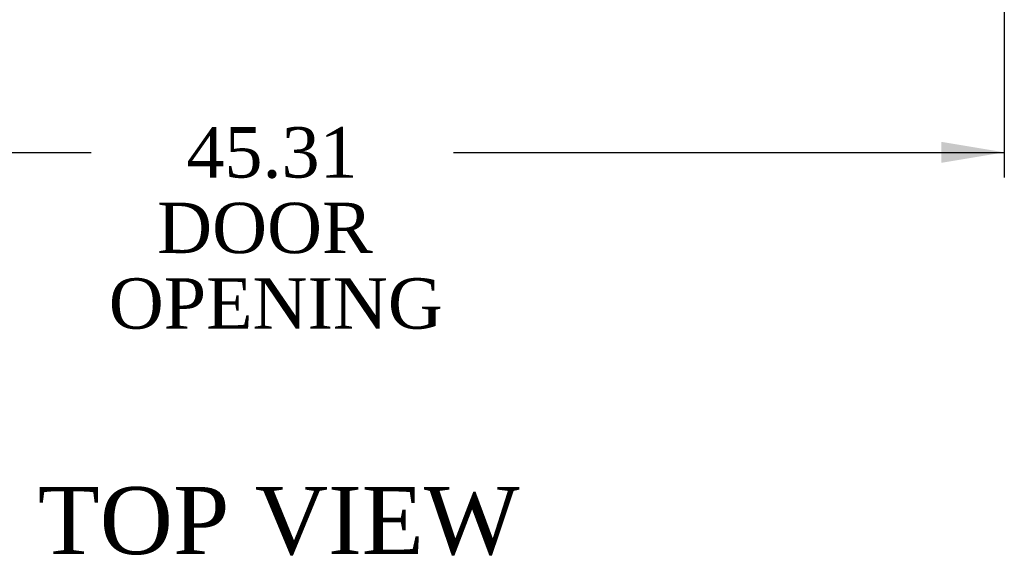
# Model space of a CAD drawing. Header units: inches. Extents: x 1 to 359, y -2 to 239.
# Tile 36 of 51: x 92 to 122, y 189 to 205. Entities that reach past the tile are written whole.
import ezdxf
from ezdxf.enums import TextEntityAlignment as Align

# ---------------------------------------------------------------- set-up
doc = ezdxf.new("R2010")
doc.units = ezdxf.units.IN
doc.header["$MEASUREMENT"] = 0
doc.layers.add('Default', color=7, linetype='Continuous')
doc.styles.add('SEACAD_Times_New_Roman', font='times.ttf')
doc.dimstyles.new('HAMMOND_(STH_-_300x200)', dxfattribs={"dimtxt": 1.5, "dimasz": 1.875, "dimexe": 0.75, "dimexo": 0.75, "dimgap": 0.375, "dimtad": 0, "dimtih": 1, "dimtoh": 1, "dimzin": 0, "dimdsep": 46, "dimtxsty": 'SEACAD_Times_New_Roman', "dimblk1": '_SE_FILLED', "dimblk2": '_SE_FILLED', "dimsah": 1, "dimcen": 0.75, "dimadec": 0, "dimazin": 0, "dimtfac": 0.8, "dimtofl": 0, "dimtmove": 0, "dimatfit": 3, "dimfxl": 0, "dimtolj": 1, "dimtzin": 0, "dimarcsym": 0})

# ---------------------------------------------------------------- blocks, each defined once
blk = doc.blocks.new('DMBLK2986')
at = {"layer": 'Default', "linetype": 'Continuous'}
for points in [[(78.25, 200.763), (78.25, 201.388), (76.375, 201.075)], [(119.813, 200.763), (121.688, 201.075), (119.813, 201.388)]]:
    blk.add_hatch(color=7, dxfattribs=at).paths.add_polyline_path(points)
at = {"layer": 'Default', "color": 7, "linetype": 'Continuous'}
for p, q in [((76.375, 207.1), (76.375, 200.325)), ((121.688, 206.711), (121.688, 200.325)), ((76.375, 201.075), (94.509, 201.075)), ((105.298, 201.075), (121.688, 201.075))]:
    blk.add_line(p, q, dxfattribs=at)
at = {"layer": 'Default', "color": 7, "linetype": 'Continuous', "style": 'SEACAD_Times_New_Roman'}
for s, p in [('45.31', (97.344, 201.825)), ('DOOR ', (96.473, 199.575)), ('OPENING', (95.034, 197.325))]:
    blk.add_text(s, height=1.5, dxfattribs=at).set_placement(p, align=Align.TOP_LEFT)
blk = doc.blocks.new('_SE_FILLED')
at = {"color": 0}
blk.add_line((0, 0), (-1, 0), dxfattribs=at)
blk.add_solid([(0, 0), (-1, -0.1665), (-1, 0.1665), (0, 0)], dxfattribs=at)

msp = doc.modelspace()

# ---------------------------------------------------------------- texts
at = {"layer": 'Default', "color": 7, "linetype": 'Continuous', "style": 'SEACAD_Times_New_Roman'}
msp.add_text('TOP VIEW', height=2, dxfattribs=at).set_placement((92.918, 191.111), align=Align.TOP_LEFT)

# ---------------------------------------------------------------- dimensions: what is measured, and where the dimension line sits
at = {"layer": 'Default', "color": 7, "linetype": 'Continuous'}
dim = msp.add_linear_dim(base=(121.688, 201.075), p1=(76.375, 207.85), p2=(121.688, 208.239), text='\\A1;<>\\PDOOR \\XOPENING', dimstyle='HAMMOND_(STH_-_300x200)', dxfattribs=at)
dim.commit()
dim.dimension.update_dxf_attribs({"geometry": 'DMBLK2986', "text_midpoint": (99.903, 201.075), "dimtype": 160})

doc.saveas('drawing.dxf')
